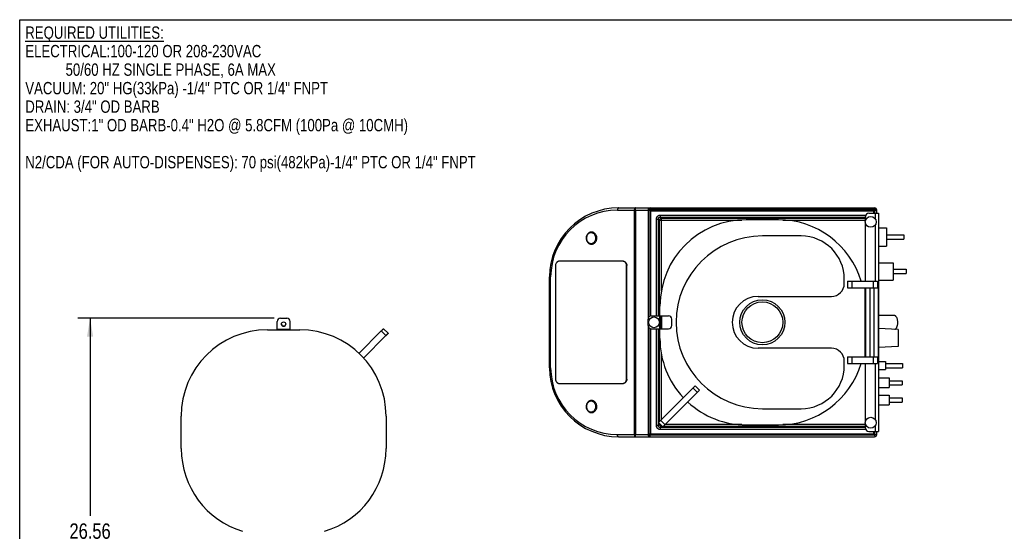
# Model space of a CAD drawing. Header units: inches. Extents: x 0 to 16, y 0 to 10.
# Tile 2 of 42: x 0 to 10, y 4.8 to 10. Entities that reach past the tile are written whole.
import ezdxf

# ---------------------------------------------------------------- set-up
doc = ezdxf.new("R2010")
doc.units = ezdxf.units.IN
doc.header["$LTSCALE"] = 0.935
doc.header["$MEASUREMENT"] = 0
doc.layers.get('0').update_dxf_attribs({"linetype": 'CONTINUOUS'})
doc.layers.add('02___PRT_ALL_AXES', color=7, linetype='CONTINUOUS')
doc.styles.get("Standard").update_dxf_attribs({"font": 'txt', "width": 0.8})
doc.dimstyles.new('DIMSTYLE_1', dxfattribs={"dimtxt": 0.15625, "dimasz": 0.1875, "dimexe": 0.125, "dimexo": 0.0625, "dimgap": 0.078125, "dimtad": 0, "dimtih": 1, "dimtoh": 1, "dimlfac": 5.714286, "dimzin": 4, "dimdsep": 46, "dimtxsty": 'Standard', "dimblk": '_FILLED', "dimblk1": '_FILLED', "dimblk2": '_FILLED', "dimcen": 0.09, "dimazin": 1, "dimtfac": 1, "dimtofl": 0, "dimtmove": 0, "dimatfit": 3, "dimldrblk": '_FILLED', "dimfxl": 1, "dimtolj": 1, "dimtzin": 4, "dimarcsym": 0})

# ---------------------------------------------------------------- blocks, each defined once
blk = doc.blocks.new('_FILLED')
at = {"color": 0, "linetype": 'ByBlock'}
blk.add_solid([(0, 0), (-1, 0.167), (-1, -0.167)], dxfattribs=at)
blk = doc.blocks.new('*D7')
at = {"color": 2, "linetype": 'Continuous', "transparency": 16777216}
for p, q in [((2.5822, 6.9756), (0.5888, 6.9756)), ((0.7138, 6.9756), (0.7138, 4.9749)), ((0.7138, 2.3276), (0.7138, 4.6624)), ((1.4556, 2.3276), (0.5888, 2.3276))]:
    blk.add_line(p, q, dxfattribs=at)
at = {"color": 2, "linetype": 'Continuous', "transparency": 16777216, "xscale": 0.1875, "yscale": 0.1875, "zscale": 0.1875}
for p, rotation in [((0.7138, 6.9756), 90), ((0.7138, 2.3276), 270)]:
    blk.add_blockref('_FILLED', p, dxfattribs=dict(at, rotation=rotation))
at = {"color": 2, "linetype": 'Continuous', "transparency": 16777216, "insert": (0.7138, 4.8967), "char_height": 0.15625, "width": 0.625, "attachment_point": 2, "line_spacing_factor": 0.9}
blk.add_mtext('26.56', dxfattribs=at)

msp = doc.modelspace()

# ---------------------------------------------------------------- linework, layer by layer
at = {"color": 7, "linetype": 'Continuous'}
for p, q in [((0, 0), (0, 10)), ((0, 10), (16, 10)), ((6.0738, 8.0933), (8.6697, 8.0933)), ((6.2439, 8.0705), (6.2441, 8.0933)), ((6.3965, 8.0933), (6.3965, 8.0807)), ((8.6697, 8.0807), (8.6697, 8.0933)), ((6.0624, 8.0705), (6.3863, 8.0705)), ((6.2329, 8.0705), (6.2329, 5.7973)), ((6.2439, 8.0705), (6.2439, 5.7973)), ((6.3737, 8.0705), (6.3737, 6.9718)), ((6.3863, 8.0705), (6.3917, 8.0652)), ((6.3917, 8.0652), (6.3917, 6.9958)), ((6.3917, 8.0652), (8.6745, 8.0652)), ((6.3965, 8.0807), (6.4018, 8.0753)), ((6.3965, 8.0807), (8.6697, 8.0807)), ((6.4018, 6.9995), (6.4018, 8.0753)), ((8.6643, 8.0753), (6.4018, 8.0753)), ((6.4988, 7.9995), (6.4988, 8.0198)), ((6.4988, 8.0198), (8.5825, 8.0198)), ((6.4988, 7.9995), (6.5081, 7.9902)), ((6.4988, 7.9995), (8.5787, 7.9995)), ((6.5081, 7.2502), (6.5081, 7.9902)), ((6.5081, 7.9902), (8.5787, 7.9902)), ((8.5787, 7.9643), (8.5787, 8.0053)), ((8.612, 8.0386), (8.7108, 8.0386)), ((8.6697, 8.0807), (8.6643, 8.0753)), ((8.6643, 8.0386), (8.6643, 8.0753)), ((8.6834, 8.074), (8.6745, 8.0652)), ((8.6745, 8.0386), (8.6745, 8.0652)), ((8.6776, 8.0386), (8.6776, 7.9796)), ((8.6925, 8.0386), (8.6925, 8.0705)), ((8.7108, 8.0386), (8.7108, 5.8292)), ((6.4581, 6.9995), (6.4581, 7.9791)), ((6.4581, 7.9791), (6.4784, 7.9791)), ((6.4784, 6.9995), (6.4784, 7.9791)), ((6.4784, 7.9791), (6.4877, 7.9698)), ((6.4877, 6.9995), (6.4877, 7.9698)), ((6.4877, 7.9698), (7.3242, 7.9698)), ((7.6963, 7.973), (7.3682, 7.973)), ((7.7405, 7.9698), (8.5787, 7.9698)), ((8.5787, 7.3495), (8.5787, 7.9379)), ((8.6776, 7.9226), (8.6776, 7.3495)), ((5.7993, 7.849), (5.7986, 7.849)), ((7.926, 7.8089), (7.5322, 7.8089)), ((5.7993, 7.7251), (5.7986, 7.7251)), ((5.4351, 7.5097), (5.4351, 6.3581)), ((6.1167, 7.5535), (5.473, 7.5535)), ((6.1546, 6.3581), (6.1546, 7.5097)), ((6.1546, 7.5097), (6.1581, 7.5097)), ((6.1581, 6.3581), (6.1581, 7.5097)), ((8.7108, 7.5368), (8.8587, 7.5368)), ((8.8587, 7.5368), (8.8587, 7.3618)), ((5.3738, 6.4745), (5.3738, 7.3933)), ((5.3738, 7.3933), (5.3851, 7.3933)), ((5.3851, 6.4745), (5.3851, 7.3933)), ((8.3635, 7.3277), (8.3635, 7.3714)), ((8.3963, 7.3495), (8.7012, 7.3495)), ((8.3963, 7.3495), (8.3963, 7.2839)), ((8.44, 7.3495), (8.44, 7.2839)), ((8.6575, 7.3495), (8.6575, 7.2839)), ((8.7012, 7.3495), (8.7012, 7.2839)), ((8.7108, 7.3618), (8.8587, 7.3618)), ((7.4885, 7.1964), (8.2322, 7.1964)), ((8.3963, 7.2839), (8.71, 7.2839)), ((8.5713, 7.2839), (8.5713, 6.5839)), ((8.5787, 7.2839), (8.5787, 6.5839)), ((8.6225, 7.2839), (8.6225, 6.5839)), ((8.6662, 6.5839), (8.6662, 7.2839)), ((8.71, 6.5839), (8.71, 7.2839)), ((6.4932, 6.7698), (6.4932, 7.098)), ((6.4061, 6.9995), (6.5798, 6.9995)), ((6.5037, 6.8683), (6.5037, 6.9995)), ((6.5142, 6.8683), (6.5142, 6.9995)), ((2.6114, 6.8575), (2.6114, 6.9424)), ((2.6447, 6.9756), (2.7094, 6.9756)), ((2.7427, 6.8575), (2.7427, 6.9424)), ((6.3728, 6.9015), (6.3728, 6.9663)), ((6.3737, 6.896), (6.3737, 5.7964)), ((6.613, 6.9015), (6.613, 6.9663)), ((2.513, 6.8575), (2.8411, 6.8575)), ((2.6114, 6.8659), (2.7427, 6.8659)), ((3.4396, 6.6184), (3.6673, 6.8461)), ((3.486, 6.572), (3.7137, 6.7997)), ((3.715, 6.7996), (3.4866, 6.5713)), ((3.6673, 6.8461), (3.7137, 6.7997)), ((3.6908, 6.8689), (3.7372, 6.8225)), ((3.7372, 6.8225), (3.7372, 6.8225)), ((6.3917, 6.872), (6.3917, 5.8027)), ((6.4018, 5.7925), (6.4018, 6.8683)), ((6.4061, 6.8683), (6.5798, 6.8683)), ((6.4581, 5.8887), (6.4581, 6.8683)), ((6.4784, 5.8887), (6.4784, 6.8683)), ((6.4877, 5.93), (6.4877, 6.8683)), ((8.9112, 6.8624), (8.7108, 6.8725)), ((8.9112, 6.8624), (8.9112, 6.6876)), ((6.5081, 5.9503), (6.5081, 6.6176)), ((8.2322, 6.6714), (7.4885, 6.6714)), ((8.9112, 6.6876), (8.7108, 6.6775)), ((8.3635, 6.4964), (8.3635, 6.5402)), ((8.3963, 6.5839), (8.71, 6.5839)), ((8.3963, 6.5839), (8.3963, 6.5183)), ((8.3963, 6.5183), (8.7012, 6.5183)), ((8.44, 6.5839), (8.44, 6.5183)), ((8.5787, 5.9299), (8.5787, 6.5183)), ((8.6575, 6.5839), (8.6575, 6.5183)), ((8.6776, 6.5183), (8.6776, 5.9452)), ((8.7012, 6.5839), (8.7012, 6.5183)), ((8.7108, 6.5371), (8.78, 6.5371)), ((8.78, 6.5371), (8.78, 6.4548)), ((5.3738, 6.4745), (5.3851, 6.4745)), ((8.7108, 6.4548), (8.78, 6.4548)), ((5.473, 6.3143), (6.1167, 6.3143)), ((6.1546, 6.3581), (6.1581, 6.3581)), ((6.4779, 5.9201), (6.8498, 6.292)), ((6.8962, 6.2456), (6.8498, 6.292)), ((6.5243, 5.8737), (6.8962, 6.2456)), ((6.8739, 6.2233), (6.8275, 6.2697)), ((5.7993, 6.1427), (5.7986, 6.1427)), ((5.7993, 6.0188), (5.7986, 6.0188)), ((7.5322, 6.0589), (7.926, 6.0589)), ((1.638, 5.6546), (1.638, 5.9827)), ((3.7161, 5.9827), (3.7161, 5.6546)), ((6.4779, 5.9201), (6.5243, 5.8737)), ((6.4784, 5.8887), (6.4877, 5.898)), ((6.4877, 5.898), (6.4877, 5.9103)), ((6.5001, 5.898), (6.4877, 5.898)), ((6.5466, 5.896), (6.5002, 5.9424)), ((7.3242, 5.898), (6.5486, 5.898)), ((7.3682, 5.8948), (7.6963, 5.8948)), ((8.5787, 5.898), (7.7405, 5.898)), ((8.5787, 5.8625), (8.5787, 5.9035)), ((6.0624, 5.7973), (6.3737, 5.7973)), ((6.2441, 5.7745), (6.2439, 5.7973)), ((6.3759, 5.7869), (6.3917, 5.8027)), ((6.3861, 5.7767), (6.4018, 5.7925)), ((6.3917, 5.8027), (8.6745, 5.8027)), ((6.4018, 5.7925), (8.6643, 5.7925)), ((6.4784, 5.8887), (6.4581, 5.8887)), ((6.4988, 5.8683), (6.5081, 5.8777)), ((8.5787, 5.8683), (6.4988, 5.8683)), ((6.4988, 5.848), (6.4988, 5.8683)), ((8.5825, 5.848), (6.4988, 5.848)), ((6.5081, 5.8777), (6.5081, 5.89)), ((6.5204, 5.8777), (6.5081, 5.8777)), ((8.5787, 5.8777), (6.5282, 5.8777)), ((8.612, 5.8292), (8.7108, 5.8292)), ((8.6643, 5.7925), (8.6643, 5.8292)), ((8.6799, 5.7769), (8.6643, 5.7925)), ((8.6745, 5.8027), (8.6745, 5.8292)), ((8.6901, 5.7871), (8.6745, 5.8027)), ((8.6776, 5.8882), (8.6776, 5.8292)), ((8.6925, 5.7973), (8.6925, 5.8292)), ((6.0738, 5.7745), (8.6697, 5.7745))]:
    msp.add_line(p, q, dxfattribs=at)
for radius in [0.2288, 0.2069]:
    msp.add_circle((7.5322, 6.9339), radius, dxfattribs=at)
for centre, radius, start, end in [((6.0738, 7.3933), 0.7, 90, 180), ((6.3965, 8.0705), 0.0227, 90, 180), ((8.6697, 8.0705), 0.0227, 0, 90), ((6.0624, 7.3933), 0.6773, 90.00001, 179.99999), ((8.612, 8.0053), 0.0333, 90, 180), ((7.3682, 7.098), 0.875, 90, 180), ((7.6963, 7.098), 0.875, 16.70834, 90), ((7.5322, 6.9339), 0.875, 90, 270), ((7.926, 7.3714), 0.4375, 0, 90), ((8.2322, 7.3277), 0.1313, 270, 360), ((7.4885, 6.9339), 0.2625, 90, 270), ((6.4061, 6.9663), 0.0333, 90, 180), ((6.5798, 6.9663), 0.0333, 0, 90), ((2.6447, 6.9424), 0.0332, 89.99686, 179.99051), ((2.7094, 6.9424), 0.0332, 0.0095, 90.00314), ((6.4061, 6.9015), 0.0333, 180, 270), ((6.5798, 6.9015), 0.0333, 270, 360), ((2.5129, 5.9825), 0.8749, 89.99341, 179.99312), ((2.8412, 5.9825), 0.8749, 0.0069, 90.00661), ((7.3682, 6.7698), 0.875, 180, 223.1195), ((8.2322, 6.5402), 0.1313, 0, 90), ((7.6963, 6.7698), 0.875, 270, 343.29166), ((7.926, 6.4964), 0.4375, 270, 360), ((6.0738, 6.4745), 0.7, 180, 270), ((6.0624, 6.4745), 0.6773, 180, 270), ((7.3682, 6.7698), 0.875, 227.42555, 270), ((6.3956, 5.7964), 0.0219, 180, 270), ((8.612, 5.8625), 0.0333, 180, 270), ((8.6697, 5.7973), 0.0227, 270, 360), ((2.5128, 5.6547), 0.8748, 180.00433, 253.29963), ((2.8413, 5.6547), 0.8748, 286.70037, 359.99567)]:
    msp.add_arc(centre, radius, start, end, dxfattribs=at)
msp.add_ellipse((8.6697, 8.0197), major_axis=(0.0107, 0.0555), ratio=0.361333, start_param=-1.080176, end_param=-0.153694, dxfattribs=at)
for points, knots in [([(6.0738, 8.0933), (6.073, 8.0933), (6.0714, 8.0929), (6.0692, 8.0916), (6.0673, 8.0894), (6.0656, 8.0865), (6.0642, 8.0831), (6.0628, 8.0777), (6.0624, 8.0735), (6.0624, 8.0705)], [0, 0, 0, 0, 0.082108, 0.173002, 0.277772, 0.398195, 0.53366, 0.681796, 1, 1, 1, 1]), ([(6.2441, 8.0933), (6.2434, 8.0933), (6.2418, 8.093), (6.2396, 8.0916), (6.2377, 8.0894), (6.2361, 8.0865), (6.2347, 8.0831), (6.2333, 8.0777), (6.2329, 8.0735), (6.2329, 8.0705)], [0, 0, 0, 0, 0.081237, 0.171217, 0.275498, 0.395919, 0.531686, 0.680259, 1, 1, 1, 1]), ([(6.3863, 8.0705), (6.3863, 8.0734), (6.3866, 8.0777), (6.3879, 8.0831), (6.3891, 8.0865), (6.3906, 8.0894), (6.3924, 8.0915), (6.3943, 8.0929), (6.3958, 8.0933), (6.3965, 8.0933)], [0, 0, 0, 0, 0.326573, 0.477744, 0.614907, 0.735252, 0.837786, 0.924118, 1, 1, 1, 1]), ([(6.4581, 7.9791), (6.4581, 7.9818), (6.4585, 7.9872), (6.4607, 7.995), (6.4643, 8.0023), (6.4694, 8.0086), (6.4757, 8.0137), (6.4829, 8.0173), (6.4907, 8.0194), (6.4961, 8.0198), (6.4988, 8.0198)], [0, 0, 0, 0, 0.124953, 0.250078, 0.375081, 0.500023, 0.624968, 0.749958, 0.875063, 1, 1, 1, 1]), ([(6.4784, 7.9791), (6.4782, 7.9805), (6.478, 7.9834), (6.4785, 7.9877), (6.4799, 7.9918), (6.4825, 7.9954), (6.4861, 7.998), (6.4903, 7.9994), (6.4945, 7.9999), (6.4974, 7.9997), (6.4988, 7.9995)], [0, 0, 0, 0, 0.122844, 0.247177, 0.373118, 0.500001, 0.626922, 0.752832, 0.877171, 1, 1, 1, 1]), ([(6.5081, 7.9902), (6.5032, 7.9892), (6.494, 7.984), (6.4887, 7.9747), (6.4877, 7.9698)], [0, 0, 0, 0, 0.500035, 1, 1, 1, 1]), ([(8.6697, 8.0807), (8.6722, 8.0799), (8.6769, 8.0779), (8.6813, 8.0754), (8.6834, 8.074)], [0, 0, 0, 0, 0.507981, 1, 1, 1, 1]), ([(8.6925, 8.0705), (8.6925, 8.0712), (8.6921, 8.0727), (8.6907, 8.0746), (8.6886, 8.0764), (8.6857, 8.0779), (8.6823, 8.0791), (8.6769, 8.0804), (8.6726, 8.0807), (8.6697, 8.0807)], [0, 0, 0, 0, 0.075882, 0.162214, 0.264748, 0.385093, 0.522256, 0.673427, 1, 1, 1, 1]), ([(5.7986, 7.849), (5.795, 7.849), (5.788, 7.8482), (5.7778, 7.8446), (5.7684, 7.8388), (5.7603, 7.831), (5.7536, 7.8215), (5.747, 7.8071), (5.7435, 7.787), (5.747, 7.7669), (5.7536, 7.7525), (5.7603, 7.7431), (5.7684, 7.7353), (5.7778, 7.7295), (5.788, 7.7259), (5.795, 7.7251), (5.7986, 7.7251)], [0, 0, 0, 0, 0.058041, 0.116902, 0.176998, 0.238755, 0.302265, 0.367347, 0.5, 0.632653, 0.697735, 0.761245, 0.823002, 0.883098, 0.941959, 1, 1, 1, 1]), ([(5.7951, 7.842), (5.7919, 7.842), (5.7857, 7.8413), (5.7766, 7.8381), (5.7683, 7.8329), (5.7611, 7.826), (5.7552, 7.8176), (5.7493, 7.8049), (5.7463, 7.787), (5.7493, 7.7692), (5.7552, 7.7564), (5.7611, 7.748), (5.7683, 7.7411), (5.7766, 7.736), (5.7857, 7.7328), (5.7919, 7.7321), (5.7951, 7.7321)], [0, 0, 0, 0, 0.058041, 0.116902, 0.176998, 0.238755, 0.302265, 0.367347, 0.5, 0.632653, 0.697735, 0.761245, 0.823002, 0.883098, 0.941959, 1, 1, 1, 1]), ([(5.7951, 7.7321), (5.7982, 7.7321), (5.8045, 7.7328), (5.8135, 7.736), (5.8218, 7.7411), (5.829, 7.748), (5.8349, 7.7564), (5.8408, 7.7692), (5.8439, 7.787), (5.8408, 7.8049), (5.8349, 7.8176), (5.829, 7.826), (5.8218, 7.8329), (5.8135, 7.8381), (5.8045, 7.8413), (5.7982, 7.842), (5.7951, 7.842)], [0, 0, 0, 0, 0.058041, 0.116902, 0.176998, 0.238755, 0.302265, 0.367347, 0.5, 0.632653, 0.697735, 0.761245, 0.823002, 0.883098, 0.941959, 1, 1, 1, 1]), ([(5.7986, 7.7251), (5.8021, 7.7251), (5.8092, 7.7259), (5.8193, 7.7295), (5.8287, 7.7353), (5.8368, 7.7431), (5.8435, 7.7525), (5.8502, 7.7669), (5.8536, 7.787), (5.8502, 7.8071), (5.8435, 7.8215), (5.8368, 7.831), (5.8287, 7.8388), (5.8193, 7.8446), (5.8092, 7.8482), (5.8021, 7.849), (5.7986, 7.849)], [0, 0, 0, 0, 0.058041, 0.116902, 0.176998, 0.238755, 0.302265, 0.367347, 0.5, 0.632653, 0.697735, 0.761245, 0.823002, 0.883098, 0.941959, 1, 1, 1, 1]), ([(5.473, 7.5535), (5.4706, 7.5535), (5.4655, 7.5529), (5.4584, 7.5504), (5.4518, 7.5463), (5.444, 7.5389), (5.437, 7.5266), (5.4351, 7.5154), (5.4351, 7.5097)], [0, 0, 0, 0, 0.116209, 0.23406, 0.354383, 0.47804, 0.73437, 1, 1, 1, 1]), ([(6.1546, 7.5097), (6.1546, 7.5154), (6.1527, 7.5266), (6.1457, 7.5389), (6.138, 7.5463), (6.1314, 7.5504), (6.1242, 7.5529), (6.1192, 7.5535), (6.1167, 7.5535)], [0, 0, 0, 0, 0.26563, 0.52196, 0.645617, 0.76594, 0.883791, 1, 1, 1, 1]), ([(6.1202, 7.5535), (6.1227, 7.5535), (6.1277, 7.5529), (6.1349, 7.5504), (6.1415, 7.5463), (6.1492, 7.5389), (6.1562, 7.5266), (6.1581, 7.5154), (6.1581, 7.5097)], [0, 0, 0, 0, 0.116209, 0.23406, 0.354383, 0.47804, 0.73437, 1, 1, 1, 1]), ([(3.6673, 6.8461), (3.6688, 6.8476), (3.6718, 6.8506), (3.6761, 6.8548), (3.6796, 6.8582), (3.6821, 6.8607), (3.6838, 6.8623), (3.6853, 6.8638), (3.6867, 6.8652), (3.6879, 6.8663), (3.6888, 6.8671), (3.6894, 6.8677), (3.6897, 6.868), (3.69, 6.8683), (3.6903, 6.8685), (3.6905, 6.8687), (3.6907, 6.8688), (3.6908, 6.8689), (3.6908, 6.8689), (3.6908, 6.8689)], [0, 0, 0, 0, 0.195635, 0.383713, 0.556517, 0.635199, 0.707752, 0.77351, 0.831809, 0.882076, 0.923888, 0.941496, 0.956836, 0.969869, 0.980575, 0.98894, 0.994953, 0.998613, 1, 1, 1, 1]), ([(3.7372, 6.8225), (3.7372, 6.8225), (3.7372, 6.8225), (3.7371, 6.8224), (3.7369, 6.8223), (3.7367, 6.8221), (3.7365, 6.8219), (3.7361, 6.8216), (3.7358, 6.8213), (3.7352, 6.8207), (3.7343, 6.8199), (3.7331, 6.8188), (3.7317, 6.8174), (3.7302, 6.8159), (3.7285, 6.8143), (3.726, 6.8118), (3.7225, 6.8084), (3.7182, 6.8042), (3.7152, 6.8012), (3.7137, 6.7997)], [0, 0, 0, 0, 0.001387, 0.005047, 0.01106, 0.019425, 0.030131, 0.043164, 0.058504, 0.076112, 0.117924, 0.168191, 0.22649, 0.292248, 0.364801, 0.443483, 0.616287, 0.804365, 1, 1, 1, 1]), ([(3.715, 6.7996), (3.7164, 6.801), (3.7193, 6.8039), (3.7234, 6.8081), (3.7267, 6.8114), (3.7291, 6.8138), (3.7307, 6.8155), (3.7321, 6.817), (3.7334, 6.8183), (3.7346, 6.8195), (3.7355, 6.8205), (3.7361, 6.8212), (3.7366, 6.8217), (3.7368, 6.8219), (3.737, 6.8221), (3.7371, 6.8223), (3.7372, 6.8224), (3.7372, 6.8225), (3.7372, 6.8225)], [0, 0, 0, 0, 0.192367, 0.378248, 0.549905, 0.628383, 0.700967, 0.766972, 0.825716, 0.876624, 0.919255, 0.953178, 0.966755, 0.978041, 0.98702, 0.993673, 0.99799, 1, 1, 1, 1]), ([(5.4351, 6.3581), (5.4351, 6.3524), (5.437, 6.3412), (5.444, 6.3289), (5.4518, 6.3215), (5.4584, 6.3174), (5.4655, 6.3149), (5.4706, 6.3143), (5.473, 6.3143)], [0, 0, 0, 0, 0.26563, 0.52196, 0.645617, 0.76594, 0.883791, 1, 1, 1, 1]), ([(6.1167, 6.3143), (6.1192, 6.3143), (6.1242, 6.3149), (6.1314, 6.3174), (6.138, 6.3215), (6.1457, 6.3289), (6.1527, 6.3412), (6.1546, 6.3524), (6.1546, 6.3581)], [0, 0, 0, 0, 0.116209, 0.23406, 0.354383, 0.47804, 0.73437, 1, 1, 1, 1]), ([(6.1581, 6.3581), (6.1581, 6.3524), (6.1562, 6.3412), (6.1492, 6.3289), (6.1415, 6.3215), (6.1349, 6.3174), (6.1277, 6.3149), (6.1227, 6.3143), (6.1202, 6.3143)], [0, 0, 0, 0, 0.26563, 0.52196, 0.645617, 0.76594, 0.883791, 1, 1, 1, 1]), ([(5.7986, 6.1427), (5.795, 6.1427), (5.788, 6.1419), (5.7778, 6.1383), (5.7684, 6.1325), (5.7603, 6.1247), (5.7536, 6.1153), (5.747, 6.1009), (5.7435, 6.0808), (5.747, 6.0607), (5.7536, 6.0463), (5.7603, 6.0368), (5.7684, 6.029), (5.7778, 6.0232), (5.788, 6.0197), (5.795, 6.0188), (5.7986, 6.0188)], [0, 0, 0, 0, 0.058041, 0.116902, 0.176998, 0.238755, 0.302265, 0.367347, 0.5, 0.632653, 0.697735, 0.761245, 0.823002, 0.883098, 0.941959, 1, 1, 1, 1]), ([(5.7951, 6.1357), (5.7919, 6.1357), (5.7857, 6.135), (5.7766, 6.1318), (5.7683, 6.1267), (5.7611, 6.1198), (5.7552, 6.1114), (5.7493, 6.0986), (5.7463, 6.0808), (5.7493, 6.063), (5.7552, 6.0502), (5.7611, 6.0418), (5.7683, 6.0349), (5.7766, 6.0297), (5.7857, 6.0266), (5.7919, 6.0258), (5.7951, 6.0258)], [0, 0, 0, 0, 0.058041, 0.116902, 0.176998, 0.238755, 0.302265, 0.367347, 0.5, 0.632653, 0.697735, 0.761245, 0.823002, 0.883098, 0.941959, 1, 1, 1, 1]), ([(5.7951, 6.0258), (5.7982, 6.0258), (5.8045, 6.0266), (5.8135, 6.0297), (5.8218, 6.0349), (5.829, 6.0418), (5.8349, 6.0502), (5.8408, 6.063), (5.8439, 6.0808), (5.8408, 6.0986), (5.8349, 6.1114), (5.829, 6.1198), (5.8218, 6.1267), (5.8135, 6.1318), (5.8045, 6.135), (5.7982, 6.1357), (5.7951, 6.1357)], [0, 0, 0, 0, 0.058041, 0.116902, 0.176998, 0.238755, 0.302265, 0.367347, 0.5, 0.632653, 0.697735, 0.761245, 0.823002, 0.883098, 0.941959, 1, 1, 1, 1]), ([(5.7986, 6.0188), (5.8021, 6.0188), (5.8092, 6.0197), (5.8193, 6.0232), (5.8287, 6.029), (5.8368, 6.0368), (5.8435, 6.0463), (5.8502, 6.0607), (5.8536, 6.0808), (5.8502, 6.1009), (5.8435, 6.1153), (5.8368, 6.1247), (5.8287, 6.1325), (5.8193, 6.1383), (5.8092, 6.1419), (5.8021, 6.1427), (5.7986, 6.1427)], [0, 0, 0, 0, 0.058041, 0.116902, 0.176998, 0.238755, 0.302265, 0.367347, 0.5, 0.632653, 0.697735, 0.761245, 0.823002, 0.883098, 0.941959, 1, 1, 1, 1]), ([(6.4877, 5.898), (6.4887, 5.8931), (6.494, 5.8839), (6.5032, 5.8786), (6.5081, 5.8777)], [0, 0, 0, 0, 0.499973, 1, 1, 1, 1]), ([(6.0738, 5.7745), (6.073, 5.7745), (6.0714, 5.7749), (6.0692, 5.7763), (6.0673, 5.7784), (6.0656, 5.7813), (6.0642, 5.7847), (6.0628, 5.7901), (6.0624, 5.7944), (6.0624, 5.7973)], [0, 0, 0, 0, 0.082108, 0.173002, 0.277772, 0.398195, 0.53366, 0.681796, 1, 1, 1, 1]), ([(6.2329, 5.7973), (6.2329, 5.7944), (6.2333, 5.7901), (6.2347, 5.7847), (6.2361, 5.7813), (6.2377, 5.7784), (6.2396, 5.7763), (6.2418, 5.7749), (6.2434, 5.7745), (6.2441, 5.7745)], [0, 0, 0, 0, 0.31966, 0.468241, 0.604037, 0.724489, 0.828785, 0.918776, 1, 1, 1, 1]), ([(6.3917, 5.8027), (6.3932, 5.8008), (6.3964, 5.7972), (6.4, 5.794), (6.4018, 5.7925)], [0, 0, 0, 0, 0.499962, 1, 1, 1, 1]), ([(6.4988, 5.848), (6.4961, 5.848), (6.4907, 5.8484), (6.4829, 5.8505), (6.4757, 5.8542), (6.4694, 5.8592), (6.4643, 5.8656), (6.4607, 5.8728), (6.4585, 5.8806), (6.4581, 5.886), (6.4581, 5.8887)], [0, 0, 0, 0, 0.124953, 0.250078, 0.375081, 0.500023, 0.624968, 0.749958, 0.875063, 1, 1, 1, 1]), ([(6.4988, 5.8683), (6.4974, 5.8681), (6.4945, 5.8679), (6.4903, 5.8684), (6.4861, 5.8698), (6.4825, 5.8724), (6.4799, 5.876), (6.4785, 5.8802), (6.478, 5.8844), (6.4782, 5.8873), (6.4784, 5.8887)], [0, 0, 0, 0, 0.122855, 0.247202, 0.373157, 0.500045, 0.62696, 0.752857, 0.877182, 1, 1, 1, 1]), ([(8.6643, 5.7925), (8.6662, 5.794), (8.6698, 5.7972), (8.673, 5.8008), (8.6745, 5.8027)], [0, 0, 0, 0, 0.500038, 1, 1, 1, 1])]:
    msp.add_open_spline(points, degree=3, knots=knots, dxfattribs=at)
for points in [[(6.3965, 8.0807), (6.3946, 8.0792), (6.391, 8.076), (6.3878, 8.0724), (6.3863, 8.0705)], [(6.4018, 8.0753), (6.4, 8.0738), (6.3964, 8.0706), (6.3932, 8.067), (6.3917, 8.0652)], [(8.6745, 8.0652), (8.673, 8.067), (8.6698, 8.0706), (8.6662, 8.0738), (8.6643, 8.0753)]]:
    msp.add_open_spline(points, degree=3, dxfattribs=at)
at = {"layer": '02___PRT_ALL_AXES', "color": 7, "linetype": 'Continuous'}
for p, q in [((8.7108, 7.8929), (8.7922, 7.8929)), ((8.7922, 7.8929), (8.7922, 7.7069)), ((8.7922, 7.8218), (8.9672, 7.8218)), ((8.9672, 7.8218), (8.9672, 7.778)), ((8.7108, 7.7069), (8.7922, 7.7069)), ((8.7922, 7.778), (8.9672, 7.778)), ((8.8587, 7.4712), (8.99, 7.4712)), ((8.8587, 7.4274), (8.99, 7.4274)), ((8.99, 7.4712), (8.99, 7.4274)), ((8.8708, 7.0025), (8.7108, 7.0025)), ((8.78, 6.5178), (8.955, 6.5178)), ((8.955, 6.5178), (8.955, 6.4741)), ((8.78, 6.4741), (8.955, 6.4741)), ((8.7108, 6.37), (8.8193, 6.37)), ((8.8193, 6.37), (8.8193, 6.272)), ((8.8193, 6.3428), (8.9506, 6.3428)), ((8.8193, 6.2991), (8.9506, 6.2991)), ((8.9506, 6.3428), (8.9506, 6.2991)), ((8.7108, 6.272), (8.8193, 6.272)), ((8.7108, 6.195), (8.8193, 6.195)), ((8.8193, 6.195), (8.8193, 6.097)), ((8.7108, 6.097), (8.8193, 6.097)), ((8.8193, 6.1678), (8.9506, 6.1678)), ((8.8193, 6.1241), (8.9506, 6.1241)), ((8.9506, 6.1678), (8.9506, 6.1241))]:
    msp.add_line(p, q, dxfattribs=at)
for centre, radius in [((8.6312, 7.9511), 0.0547), ((2.6771, 6.9168), 0.0219), ((6.433, 6.9339), 0.0547), ((8.6312, 5.9167), 0.0547)]:
    msp.add_circle(centre, radius, dxfattribs=at)
msp.add_arc((2.6771, 6.9155), 0.0219, 180.00573, 359.99427, dxfattribs=at)
for points, knots in [([(5.7993, 7.7251), (5.8029, 7.7251), (5.8099, 7.7259), (5.8201, 7.7295), (5.8295, 7.7353), (5.8376, 7.7431), (5.8443, 7.7525), (5.8509, 7.7669), (5.8544, 7.787), (5.8509, 7.8071), (5.8443, 7.8215), (5.8376, 7.831), (5.8295, 7.8388), (5.8201, 7.8446), (5.8099, 7.8482), (5.8029, 7.849), (5.7993, 7.849)], [0, 0, 0, 0, 0.058041, 0.116903, 0.176999, 0.238755, 0.302265, 0.367347, 0.5, 0.632653, 0.697735, 0.761245, 0.823001, 0.883097, 0.941959, 1, 1, 1, 1]), ([(8.9058, 6.9325), (8.9058, 6.9371), (8.9054, 6.9461), (8.9035, 6.9591), (8.9003, 6.9711), (8.896, 6.9817), (8.8908, 6.9905), (8.8848, 6.9972), (8.8781, 7.0015), (8.8732, 7.0025), (8.8708, 7.0025)], [0, 0, 0, 0, 0.161412, 0.318509, 0.46649, 0.601929, 0.722389, 0.827042, 0.917771, 1, 1, 1, 1]), ([(8.8762, 6.8633), (8.8783, 6.864), (8.8827, 6.8662), (8.8883, 6.8714), (8.8934, 6.8785), (8.8978, 6.8872), (8.9013, 6.8972), (8.9039, 6.9084), (8.9055, 6.9203), (8.9058, 6.9284), (8.9058, 6.9325)], [0, 0, 0, 0, 0.084608, 0.180237, 0.289258, 0.411938, 0.54693, 0.692027, 0.844374, 1, 1, 1, 1]), ([(5.7993, 6.0188), (5.8029, 6.0188), (5.8099, 6.0197), (5.8201, 6.0232), (5.8295, 6.029), (5.8376, 6.0368), (5.8443, 6.0463), (5.8509, 6.0607), (5.8544, 6.0808), (5.8509, 6.1009), (5.8443, 6.1153), (5.8376, 6.1247), (5.8295, 6.1325), (5.8201, 6.1383), (5.8099, 6.1419), (5.8029, 6.1427), (5.7993, 6.1427)], [0, 0, 0, 0, 0.058041, 0.116903, 0.176999, 0.238755, 0.302265, 0.367347, 0.5, 0.632653, 0.697735, 0.761245, 0.823001, 0.883097, 0.941959, 1, 1, 1, 1])]:
    msp.add_open_spline(points, degree=3, knots=knots, dxfattribs=at)

# ---------------------------------------------------------------- texts
at = {"color": 2, "linetype": 'Continuous', "insert": (0.0568, 9.9319), "char_height": 0.125, "width": 6.5, "attachment_point": 1, "line_spacing_factor": 0.9}
msp.add_mtext('\\LREQUIRED UTILITIES:\\P\\lELECTRICAL:100-120 OR 208-230VAC \\P           50/60 HZ SINGLE PHASE, 6A MAX \\PVACUUM: 20" HG(33kPa) -1/4" PTC OR 1/4" FNPT\\PDRAIN: 3/4" OD BARB\\PEXHAUST:1" OD BARB-0.4" H2O @ 5.8CFM (100Pa @ 10CMH)\\P \\PN2/CDA (FOR AUTO-DISPENSES): 70 psi(482kPa)-1/4" PTC OR 1/4" FNPT', dxfattribs=at)

# ---------------------------------------------------------------- dimensions: what is measured, and where the dimension line sits
at = {"color": 2, "linetype": 'Continuous'}
dim = msp.add_linear_dim(base=(0.7138, 6.9756), p1=(1.5181, 2.3276), p2=(2.6447, 6.9756), angle=90, dimstyle='DIMSTYLE_1', dxfattribs=at)
dim.commit()
dim.dimension.update_dxf_attribs({"geometry": '*D7', "text_midpoint": (0.7138, 4.8186), "dimtype": 160})

doc.saveas('drawing.dxf')
